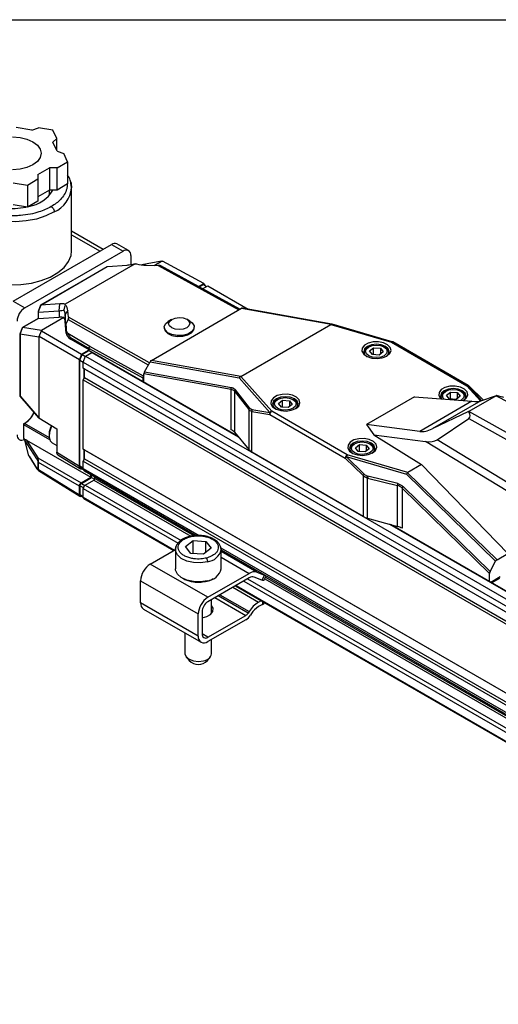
# Model space of a CAD drawing. Header units: millimetres. Extents: x 16 to 683, y 16 to 524.
# Tile 7 of 12: x 379 to 425, y 428 to 524. Entities that reach past the tile are written whole.
import ezdxf

# ---------------------------------------------------------------- set-up
doc = ezdxf.new("R2010")
doc.units = ezdxf.units.MM
doc.header["$LTSCALE"] = 2.5
doc.layers.add('TEXT', color=140, linetype='Continuous', lineweight=25)

msp = doc.modelspace()

# ---------------------------------------------------------------- linework, layer by layer
for p, q in [((380.187, 513.178), (378.662, 513.414)), ((380.187, 513.178), (380.832, 513.392)), ((382.226, 513.177), (380.832, 513.392)), ((382.6, 512.372), (382.226, 513.177)), ((382.6, 512.372), (382.228, 512)), ((382.636, 511.119), (382.228, 512)), ((382.6, 511.198), (382.6, 512.372)), ((382.636, 511.119), (383.281, 510.905)), ((383.654, 510.1), (383.281, 510.905)), ((382.634, 509.511), (383.654, 510.1)), ((383.654, 510.1), (383.654, 507.951)), ((380.773, 508.866), (381.89, 509.511)), ((380.773, 508.866), (380.773, 508.436)), ((382.634, 509.511), (381.89, 509.511)), ((381.89, 509.511), (381.89, 507.362)), ((382.634, 507.362), (382.634, 509.511)), ((378.358, 508.063), (379.752, 507.847)), ((379.752, 507.847), (380.773, 508.436)), ((379.752, 507.847), (379.752, 505.698)), ((380.773, 508.436), (380.773, 506.288)), ((383.654, 507.951), (382.634, 507.362)), ((384.035, 507.568), (383.984, 507.857)), ((381.89, 507.362), (380.773, 506.717)), ((382.634, 507.362), (381.89, 507.362)), ((381.903, 506.851), (381.903, 507.362)), ((384.035, 501.47), (384.035, 507.572)), ((379.752, 505.698), (378.358, 505.914)), ((380.773, 506.288), (379.752, 505.698)), ((387.099, 501.615), (384.035, 503.384)), ((384.035, 503.028), (386.791, 501.437)), ((378.38, 496.582), (387.907, 502.082)), ((387.907, 502.082), (389.024, 501.437)), ((389.55, 501.49), (388.434, 502.134)), ((379.497, 495.937), (389.024, 501.437)), ((390.19, 500.214), (383.413, 496.302)), ((387.513, 499.944), (389.432, 500.096)), ((389.768, 501.008), (389.768, 500.137)), ((392.757, 500.477), (390.83, 500.106)), ((392.041, 500.063), (392.757, 500.477)), ((392.757, 500.477), (392.842, 500.467)), ((396.86, 498.307), (392.842, 500.467)), ((387.472, 499.933), (381.036, 496.218)), ((381.046, 496.218), (387.495, 499.942)), ((391.262, 500.076), (392.412, 500.057)), ((392.412, 500.057), (400.253, 495.753)), ((400.344, 495.805), (392.689, 500.007)), ((396.337, 498.005), (396.86, 498.307)), ((396.407, 497.966), (396.814, 498.201)), ((396.814, 498.201), (397.117, 498.025)), ((397.017, 498.083), (396.86, 498.307)), ((396.718, 497.795), (397.227, 498.089)), ((397.227, 498.089), (401.135, 495.833)), ((378.38, 496.582), (379.497, 495.937)), ((382.912, 496.332), (381.058, 496.218)), ((382.832, 495.665), (382.912, 496.332)), ((380.782, 495.57), (380.782, 494.919)), ((381.034, 496.215), (380.783, 495.577)), ((381.058, 496.218), (380.794, 495.547)), ((380.811, 495.541), (382.832, 495.665)), ((380.811, 495.541), (380.811, 494.914)), ((382.832, 495.665), (382.832, 495.036)), ((383.676, 495.696), (383.421, 495.33)), ((383.489, 494.331), (383.421, 495.33)), ((383.421, 495.33), (383.421, 494.615)), ((383.729, 495.049), (383.676, 495.696)), ((391.767, 490.854), (400.515, 495.904)), ((400.515, 495.904), (409.178, 494.35)), ((409.266, 494.374), (400.613, 495.926)), ((380.782, 494.919), (379.285, 494.054)), ((379.294, 494.055), (380.786, 494.917)), ((380.811, 494.914), (382.832, 495.036)), ((383.277, 495.004), (381.107, 493.751)), ((383.498, 493.504), (383.421, 494.615)), ((383.489, 494.331), (383.688, 494.816)), ((383.688, 494.816), (391.471, 490.415)), ((391.579, 490.61), (383.729, 495.049)), ((393.712, 494.811), (393.41, 494.624)), ((395.509, 494.656), (395.201, 494.833)), ((415.111, 492.659), (409.275, 494.372)), ((379.045, 493.442), (379.045, 487.42)), ((379.282, 494.052), (379.046, 493.449)), ((379.049, 493.43), (379.294, 494.055)), ((379.056, 493.424), (380.861, 493.122)), ((379.056, 487.393), (379.056, 493.424)), ((381.107, 493.751), (379.294, 494.055)), ((380.907, 493.152), (381.126, 493.704)), ((381.107, 493.751), (381.126, 493.704)), ((381.126, 493.704), (385.006, 491.464)), ((383.489, 494.331), (383.498, 494.075)), ((383.498, 494.075), (383.498, 493.504)), ((385.791, 492.193), (383.657, 493.45)), ((393.021, 494.053), (393.022, 493.966)), ((395.916, 494.01), (395.915, 494.096)), ((400.441, 489.306), (409.169, 494.344)), ((409.169, 494.344), (415.037, 492.621)), ((380.907, 493.152), (380.861, 493.122)), ((380.861, 493.122), (380.861, 485.299)), ((384.792, 490.91), (380.907, 493.152)), ((383.94, 493.068), (385.736, 492.009)), ((383.94, 492.922), (383.94, 493.068)), ((385.736, 491.885), (383.94, 492.922)), ((415.037, 492.621), (422.35, 488.4)), ((422.481, 488.413), (415.168, 492.635)), ((385.006, 491.464), (385.736, 491.885)), ((385.053, 491.411), (385.736, 491.805)), ((385.377, 491.248), (386.013, 491.615)), ((385.736, 492.009), (390.946, 489.15)), ((385.736, 492.009), (385.736, 491.885)), ((385.736, 491.805), (385.736, 491.885)), ((385.736, 491.805), (386.049, 491.625)), ((391.001, 489.333), (385.791, 492.193)), ((386.013, 491.615), (400.191, 483.43)), ((400.135, 483.498), (386.065, 491.62)), ((412.366, 491.595), (412.366, 491.561)), ((412.832, 492.154), (412.72, 492.089)), ((412.912, 491.765), (413.306, 492.077)), ((413.182, 491.412), (412.912, 491.765)), ((413.306, 492.077), (413.971, 492.036)), ((413.306, 491.405), (413.306, 492.077)), ((414.241, 491.683), (413.847, 491.371)), ((413.971, 492.036), (414.241, 491.683)), ((413.971, 492.036), (413.971, 491.469)), ((414.433, 492.089), (414.321, 492.154)), ((414.787, 491.561), (414.787, 491.595)), ((385.006, 491.464), (384.792, 490.91)), ((384.792, 480.587), (384.792, 490.91)), ((384.845, 490.877), (385.053, 491.411)), ((384.845, 490.877), (385.162, 490.694)), ((384.845, 480.633), (384.845, 490.877)), ((385.053, 491.411), (385.369, 491.228)), ((385.162, 490.694), (385.377, 491.248)), ((385.162, 490.694), (653.118, 336.006)), ((385.162, 490.114), (385.162, 490.694)), ((385.377, 491.248), (653.333, 336.56)), ((391.093, 489.736), (391.635, 490.711)), ((391.635, 490.711), (400.288, 489.159)), ((400.43, 489.3), (391.767, 490.854)), ((413.847, 491.371), (413.182, 491.412)), ((385.162, 490.114), (653.118, 335.426)), ((385.292, 490.039), (385.162, 490.114)), ((385.218, 490.082), (385.218, 489.05)), ((385.292, 490.039), (653.174, 335.394)), ((385.292, 489.179), (385.292, 490.039)), ((391.093, 489.736), (399.522, 488.224)), ((385.162, 488.953), (385.292, 489.179)), ((385.162, 488.953), (653.118, 334.266)), ((385.162, 482.249), (385.162, 488.953)), ((385.292, 489.179), (653.174, 334.534)), ((390.946, 489.15), (390.946, 488.802)), ((391.038, 489.398), (391.001, 489.333)), ((391.038, 488.749), (391.038, 489.544)), ((399.51, 488.024), (391.038, 489.544)), ((400.288, 489.159), (403.251, 485.796)), ((403.425, 485.918), (400.441, 489.306)), ((399.51, 484.134), (399.51, 488.024)), ((399.82, 487.853), (401.197, 486.102)), ((399.82, 487.853), (399.82, 483.881)), ((399.883, 488.01), (401.26, 486.259)), ((420.275, 487.857), (420.164, 487.792)), ((420.355, 487.469), (420.749, 487.78)), ((420.749, 487.78), (421.414, 487.739)), ((420.749, 487.108), (420.749, 487.78)), ((421.414, 487.739), (421.684, 487.386)), ((421.414, 487.739), (421.414, 487.172)), ((421.876, 487.792), (421.764, 487.857)), ((422.35, 488.4), (423.652, 486.922)), ((423.774, 486.961), (422.524, 488.38)), ((423.925, 487.013), (422.524, 488.38)), ((423.927, 487.014), (422.533, 488.373)), ((380.861, 485.299), (379.056, 487.393)), ((379.07, 487.352), (380.881, 485.25)), ((404.012, 487.062), (403.9, 486.997)), ((404.092, 486.674), (404.486, 486.985)), ((404.486, 486.985), (405.151, 486.944)), ((404.486, 486.313), (404.486, 486.985)), ((405.151, 486.944), (405.421, 486.591)), ((405.151, 486.944), (405.151, 486.377)), ((405.612, 486.997), (405.501, 487.062)), ((417.28, 487.321), (412.605, 484.622)), ((417.28, 487.321), (422.83, 486.888)), ((422.83, 486.888), (417.78, 483.972)), ((423.7, 486.936), (418.982, 484.213)), ((419.809, 487.298), (419.809, 487.264)), ((420.625, 487.116), (420.355, 487.469)), ((421.29, 487.074), (420.625, 487.116)), ((421.684, 487.386), (421.29, 487.074)), ((422.23, 487.264), (422.23, 487.298)), ((425.169, 487.429), (422.533, 485.908)), ((423.7, 486.936), (425.202, 487.449)), ((425.169, 487.429), (431.067, 484.39)), ((401.197, 486.102), (401.197, 482.208)), ((401.26, 486.259), (401.276, 486.241)), ((401.506, 485.907), (403.239, 485.596)), ((401.506, 481.955), (401.506, 485.907)), ((401.518, 486.107), (403.251, 485.796)), ((410.738, 481.697), (403.425, 485.918)), ((403.546, 486.503), (403.546, 486.469)), ((404.362, 486.321), (404.092, 486.674)), ((405.027, 486.279), (404.362, 486.321)), ((405.421, 486.591), (405.027, 486.279)), ((405.967, 486.469), (405.967, 486.503)), ((422.497, 485.887), (418.982, 484.213)), ((428.202, 482.736), (422.533, 485.908)), ((380.861, 485.299), (382.598, 484.208)), ((403.239, 485.596), (410.552, 481.374)), ((419.453, 483.158), (422.537, 485.221)), ((422.537, 485.221), (427.82, 482.265)), ((379.366, 484.635), (379.366, 483.427)), ((379.396, 483.325), (379.396, 484.593)), ((381.931, 483.157), (379.396, 484.593)), ((381.885, 483.357), (379.47, 484.722)), ((382.598, 484.208), (382.598, 481.944)), ((399.82, 483.881), (401.197, 482.208)), ((412.605, 484.622), (413.311, 483.621)), ((417.78, 483.972), (412.605, 484.622)), ((379.495, 483.15), (379.396, 483.325)), ((379.904, 481.612), (379.501, 483.122)), ((380.679, 481.297), (379.501, 483.122)), ((379.671, 483.118), (385.906, 479.518)), ((379.671, 483.118), (380.777, 481.405)), ((381.851, 483.713), (381.851, 483.541)), ((413.311, 483.621), (417.95, 480.749)), ((413.311, 483.621), (418.324, 482.991)), ((426.312, 478.139), (418.324, 482.991)), ((426.471, 478.894), (419.453, 483.158)), ((382.156, 482.866), (382.598, 482.611)), ((385.162, 482.249), (653.118, 327.561)), ((385.292, 482.174), (385.162, 482.249)), ((385.218, 482.217), (385.218, 481.186)), ((385.292, 482.174), (653.174, 327.529)), ((385.292, 481.315), (385.292, 482.174)), ((412.286, 475.732), (401.506, 481.955)), ((410.989, 482.206), (410.989, 482.173)), ((411.455, 482.765), (411.343, 482.701)), ((411.535, 482.377), (411.929, 482.688)), ((411.805, 482.024), (411.535, 482.377)), ((412.47, 481.982), (411.805, 482.024)), ((411.929, 482.688), (412.594, 482.647)), ((411.929, 482.016), (411.929, 482.688)), ((412.864, 482.294), (412.47, 481.982)), ((412.594, 482.647), (412.864, 482.294)), ((412.594, 482.647), (412.594, 482.08)), ((413.056, 482.701), (412.944, 482.765)), ((413.41, 482.173), (413.41, 482.206)), ((379.904, 481.612), (380.679, 480.352)), ((379.911, 481.581), (380.688, 480.318)), ((380.777, 481.405), (384.976, 478.981)), ((382.598, 481.944), (384.792, 480.587)), ((382.701, 481.706), (384.906, 480.343)), ((385.162, 481.089), (385.292, 481.315)), ((385.162, 481.089), (653.118, 326.401)), ((385.162, 480.38), (385.162, 481.089)), ((385.292, 481.315), (653.174, 326.67)), ((410.552, 481.374), (412.286, 479.684)), ((412.383, 479.834), (410.649, 481.525)), ((410.649, 481.525), (416.477, 479.813)), ((416.607, 479.973), (410.738, 481.697)), ((380.812, 480.266), (380.812, 480.963)), ((380.818, 480.168), (384.842, 477.68)), ((384.79, 478.659), (380.835, 480.942)), ((380.835, 480.244), (380.835, 480.942)), ((384.79, 477.799), (380.835, 480.244)), ((384.845, 480.633), (385.162, 480.451)), ((384.938, 480.428), (385.178, 480.29)), ((385.162, 480.38), (396.414, 473.884)), ((385.271, 480.139), (396.118, 473.877)), ((417.95, 480.749), (416.607, 479.973)), ((426.312, 472.126), (417.95, 480.749)), ((384.976, 478.981), (385.906, 479.518)), ((384.989, 478.926), (385.975, 479.495)), ((385.348, 478.768), (386.185, 479.252)), ((385.906, 479.518), (385.906, 479.772)), ((385.975, 479.495), (385.975, 479.732)), ((385.975, 479.495), (386.257, 479.333)), ((386.185, 479.252), (395.602, 473.815)), ((386.278, 479.413), (386.278, 479.557)), ((386.278, 479.413), (395.888, 473.865)), ((412.286, 479.684), (412.286, 475.732)), ((412.749, 479.627), (412.717, 479.635)), ((412.725, 479.447), (415.623, 478.73)), ((412.725, 475.553), (412.725, 479.447)), ((415.647, 478.91), (412.749, 479.627)), ((416.477, 479.813), (425.13, 471.376)), ((416.598, 479.967), (425.261, 471.519)), ((384.79, 477.799), (384.79, 478.659)), ((384.858, 477.841), (384.858, 478.701)), ((384.858, 478.701), (385.171, 478.52)), ((384.989, 478.926), (385.309, 478.741)), ((385.162, 477.586), (385.162, 478.446)), ((385.162, 478.446), (394.369, 473.131)), ((385.348, 478.768), (394.639, 473.405)), ((415.623, 474.758), (415.623, 478.73)), ((424.533, 470.209), (416.061, 478.47)), ((416.061, 478.47), (416.061, 474.579)), ((424.587, 470.401), (416.159, 478.62)), ((384.858, 477.841), (385.162, 477.666)), ((384.897, 477.757), (385.162, 477.603)), ((384.992, 477.701), (384.976, 477.692)), ((385.162, 477.586), (394.019, 472.473)), ((385.216, 477.466), (393.942, 472.429)), ((412.725, 475.553), (415.623, 474.758)), ((414.841, 474.973), (653.969, 336.927)), ((654.021, 336.932), (414.958, 474.94)), ((395.072, 472.799), (395.806, 473.38)), ((395.806, 473.38), (397.045, 473.303)), ((395.806, 472.127), (395.806, 473.38)), ((391.658, 471.111), (394.105, 472.523)), ((394.1, 472.507), (394.1, 470.659)), ((395.575, 472.141), (395.072, 472.799)), ((397.549, 472.645), (396.814, 472.064)), ((397.045, 473.303), (397.549, 472.645)), ((397.045, 472.247), (397.045, 473.303)), ((398.501, 472.68), (635.732, 335.729)), ((398.521, 470.659), (398.521, 472.507)), ((398.521, 472.49), (635.412, 335.736)), ((396.814, 472.064), (395.575, 472.141)), ((401.977, 470.32), (398.521, 472.316)), ((398.521, 471.789), (401.259, 470.208)), ((425.261, 471.519), (426.312, 472.126)), ((397.241, 467.888), (391.658, 471.111)), ((424.587, 470.401), (425.13, 471.376)), ((397.241, 467.888), (401.259, 470.208)), ((401.259, 469.778), (397.241, 467.458)), ((401.09, 469.68), (633.942, 335.258)), ((402.477, 469.564), (401.738, 469.853)), ((401.977, 470.32), (402.716, 470.031)), ((402.716, 470.031), (402.477, 469.564)), ((402.669, 469.514), (402.899, 469.962)), ((402.757, 469.685), (634.898, 335.673)), ((402.842, 469.851), (635.193, 335.717)), ((424.533, 469.413), (424.533, 470.209)), ((425.575, 469.861), (424.666, 469.336)), ((424.743, 469.292), (425.521, 469.74)), ((390.728, 469.499), (396.31, 466.276)), ((390.728, 467.35), (390.728, 469.499)), ((399.669, 468.86), (402.163, 467.421)), ((399.896, 468.991), (633.242, 334.284)), ((399.973, 469.036), (633.319, 334.328)), ((400.718, 469.466), (633.654, 334.994)), ((397.6, 466.326), (397.6, 467.665)), ((397.928, 467.855), (400.906, 466.136)), ((401.138, 466.364), (398.242, 468.036)), ((398.413, 468.135), (401.233, 466.507)), ((396.31, 464.128), (390.728, 467.35)), ((391, 466.748), (396.583, 463.525)), ((402.163, 467.421), (402.39, 467.552)), ((402.525, 467.2), (402.163, 466.991)), ((402.525, 467.474), (402.525, 467.2)), ((396.31, 464.128), (396.31, 466.276)), ((396.682, 466.491), (396.682, 464.342)), ((397.241, 464.02), (400.906, 466.136)), ((397.709, 466.491), (397.6, 466.655)), ((401.233, 466.507), (401.138, 466.364)), ((401.466, 466.306), (401.371, 466.163)), ((400.906, 465.706), (397.241, 463.59)), ((395.021, 464.427), (395.021, 462.425)), ((397.241, 464.02), (396.682, 464.342)), ((397.6, 462.425), (397.6, 463.798)), ((395.133, 462.121), (395.421, 461.749)), ((397.199, 461.749), (397.487, 462.121))]:
    msp.add_line(p, q)
at = {"flags": 128}
for points in [[(378.324, 512.519), (379.039, 512.465)], [(379.039, 512.465), (379.706, 512.306), (380.278, 512.052), (380.717, 511.722), (380.993, 511.337), (381.087, 510.924), (380.993, 510.511), (380.717, 510.127), (380.278, 509.796), (379.706, 509.543), (379.039, 509.383), (378.324, 509.329)], [(383.93, 508.201), (383.98, 508.028), (384.035, 507.572)], [(382.362, 505.241), (381.551, 504.852), (380.631, 504.556), (379.632, 504.363), (378.588, 504.279), (377.535, 504.307), (376.509, 504.446), (375.545, 504.692), (374.676, 505.036), (373.931, 505.466), (373.335, 505.968), (372.91, 506.524), (372.668, 507.117), (372.614, 507.572)], [(374.286, 499.138), (375.097, 498.75), (376.018, 498.454), (377.017, 498.261), (378.061, 498.176), (379.113, 498.205), (380.139, 498.344), (381.103, 498.59), (381.972, 498.933), (382.718, 499.364), (383.313, 499.865), (383.739, 500.422), (383.98, 501.014), (384.035, 501.47)], [(395.509, 494.656), (395.732, 494.487), (395.901, 494.203), (395.877, 493.901), (395.662, 493.623), (395.286, 493.406), (394.799, 493.279), (394.268, 493.26), (393.763, 493.35), (393.354, 493.539), (393.095, 493.8), (393.022, 494.098), (393.144, 494.393), (393.41, 494.624)], [(393.737, 494.826), (394.07, 494.955), (394.463, 495.004), (394.855, 494.963), (395.188, 494.84), (395.411, 494.654), (395.489, 494.432), (395.411, 494.208), (395.188, 494.017), (394.855, 493.888), (394.462, 493.839), (394.07, 493.88), (393.737, 494.003), (393.514, 494.189), (393.436, 494.411), (393.514, 494.635), (393.737, 494.826)], [(393.022, 493.966), (393.097, 493.713), (393.356, 493.452), (393.765, 493.264), (394.269, 493.173), (394.8, 493.192), (395.287, 493.319), (395.663, 493.536), (395.878, 493.814), (395.916, 494.01)], [(414.577, 491.276), (414.871, 491.523), (414.99, 491.815), (414.918, 492.113), (414.665, 492.375), (414.265, 492.566), (413.772, 492.662), (413.253, 492.648), (412.777, 492.527), (412.409, 492.315), (412.199, 492.04), (412.175, 491.74), (412.341, 491.456), (412.673, 491.225), (413.127, 491.079), (413.642, 491.037), (414.148, 491.106), (414.577, 491.276)], [(415.037, 492.621), (415.049, 492.634), (415.061, 492.645), (415.073, 492.653), (415.085, 492.658), (415.096, 492.66), (415.107, 492.66), (415.111, 492.659)], [(414.51, 491.239), (414.719, 491.435), (414.813, 491.708), (414.719, 491.981), (414.451, 492.213), (414.05, 492.367), (413.577, 492.422), (413.103, 492.367), (412.702, 492.213), (412.434, 491.981), (412.34, 491.708), (412.434, 491.435), (412.643, 491.239)], [(413.151, 492.28), (413.552, 492.332), (413.956, 492.291), (414.303, 492.164), (414.539, 491.97), (414.629, 491.738), (414.558, 491.505), (414.338, 491.305), (414.002, 491.168), (413.601, 491.117), (413.197, 491.157), (412.85, 491.284), (412.614, 491.478), (412.524, 491.71), (412.595, 491.943), (412.815, 492.144), (413.151, 492.28)], [(421.976, 486.954), (422.02, 486.979), (422.314, 487.226), (422.433, 487.518), (422.361, 487.816), (422.108, 488.078), (421.708, 488.27), (421.215, 488.365), (420.696, 488.351), (420.22, 488.23), (419.853, 488.018), (419.643, 487.743), (419.619, 487.443), (419.784, 487.159), (419.821, 487.123)], [(421.971, 486.955), (422.162, 487.138), (422.257, 487.411), (422.162, 487.684), (421.894, 487.916), (421.493, 488.071), (421.02, 488.125), (420.546, 488.071), (420.145, 487.916), (419.877, 487.684), (419.783, 487.411), (419.877, 487.138), (419.892, 487.117)], [(420.135, 487.098), (420.057, 487.181), (419.967, 487.413), (420.038, 487.646), (420.258, 487.847), (420.594, 487.983)], [(420.594, 487.983), (420.995, 488.035), (421.4, 487.994), (421.746, 487.867), (421.983, 487.673), (422.072, 487.442), (422.002, 487.208), (421.781, 487.008), (421.721, 486.974)], [(422.533, 488.373), (422.532, 488.375), (422.524, 488.38)], [(405.757, 486.184), (406.05, 486.431), (406.169, 486.723), (406.098, 487.021), (405.845, 487.283), (405.445, 487.475), (404.952, 487.57), (404.432, 487.556), (403.957, 487.435), (403.589, 487.223), (403.379, 486.948), (403.355, 486.648), (403.52, 486.364), (403.853, 486.133), (404.307, 485.987), (404.822, 485.945), (405.328, 486.014), (405.757, 486.184)], [(405.69, 486.147), (405.899, 486.343), (405.993, 486.616), (405.899, 486.889), (405.631, 487.121), (405.23, 487.276), (404.756, 487.33), (404.283, 487.276), (403.882, 487.121), (403.614, 486.889), (403.519, 486.616), (403.614, 486.343), (403.823, 486.147)], [(404.331, 487.188), (404.731, 487.24), (405.136, 487.199), (405.483, 487.072), (405.719, 486.878), (405.809, 486.647), (405.738, 486.413), (405.518, 486.213), (405.182, 486.076), (404.781, 486.025), (404.377, 486.066), (404.03, 486.193), (403.794, 486.387), (403.704, 486.618), (403.775, 486.852), (403.995, 487.052), (404.331, 487.188)], [(382.12, 484.504), (382.061, 484.388), (381.89, 483.893), (381.855, 483.432), (381.96, 483.068), (382.156, 482.866)], [(413.2, 481.887), (413.494, 482.134), (413.613, 482.427), (413.541, 482.724), (413.288, 482.986), (412.888, 483.178), (412.395, 483.273), (411.876, 483.259), (411.4, 483.138), (411.032, 482.926), (410.822, 482.651), (410.798, 482.351), (410.964, 482.067), (411.296, 481.836), (411.75, 481.69), (412.265, 481.649), (412.771, 481.717), (413.2, 481.887)], [(413.133, 481.851), (413.342, 482.046), (413.436, 482.319), (413.342, 482.592), (413.074, 482.824), (412.673, 482.979), (412.2, 483.033), (411.726, 482.979), (411.325, 482.824), (411.057, 482.592), (410.963, 482.319), (411.057, 482.046), (411.266, 481.851)], [(411.774, 482.891), (412.175, 482.943), (412.579, 482.902), (412.926, 482.775), (413.162, 482.581), (413.252, 482.35), (413.181, 482.116), (412.961, 481.916), (412.625, 481.78), (412.224, 481.728), (411.82, 481.769), (411.473, 481.896), (411.237, 482.09), (411.147, 482.321), (411.218, 482.555), (411.438, 482.755), (411.774, 482.891)], [(394.1, 472.507), (394.149, 472.776), (394.244, 472.961)], [(397.204, 471.34), (396.536, 471.238), (395.845, 471.26), (395.2, 471.404), (394.664, 471.656), (394.288, 471.991), (394.111, 472.377), (394.1, 472.507)], [(398.47, 472.778), (398.509, 472.637), (398.521, 472.507)], [(397.204, 469.492), (396.536, 469.39), (395.845, 469.412), (395.2, 469.556), (394.664, 469.808), (394.288, 470.143), (394.111, 470.529), (394.1, 470.659)], [(402.669, 469.514), (402.668, 469.512), (402.638, 469.511), (402.574, 469.528), (402.477, 469.564)], [(402.868, 469.98), (402.813, 469.996), (402.716, 470.031)], [(396.682, 465.898), (397.128, 466.016), (397.504, 466.233), (397.719, 466.514), (397.744, 466.821), (397.6, 467.085)], [(402.525, 467.2), (402.656, 467.292), (402.724, 467.359)], [(395.021, 462.425), (395.021, 462.407), (395.131, 462.124), (395.42, 461.886), (395.845, 461.731), (396.341, 461.681), (396.832, 461.744)]]:
    msp.add_lwpolyline(points, dxfattribs=at)
for centre, radius, start, end in [((379.332, 509.124), 3.395, 279.50544, 328.73646), ((381.205, 507.837), 2.842, 294.02892, 354.65094), ((378.333, 511.825), 6.244, 242.78192, 281.9921), ((388.216, 501.652), 0.529, 65.69288, 125.61758), ((389.314, 501.081), 0.46, 350.78596, 129.20329), ((380.368, 494.575), 1.618, 122.60548, 177.39452), ((382.634, 495.268), 0.789, 4.54587, 33.01184), ((415.114, 492.514), 0.132, 65.69288, 125.61758), ((415.037, 492.407), 0.263, 60.00269, 73.63968), ((386.043, 491.572), 0.0529, 65.69288, 125.61758), ((412.967, 491.543), 0.599, 114.27381, 178.76333), ((414.229, 491.571), 0.556, 358.43004, 68.53283), ((420.41, 487.246), 0.599, 114.27381, 178.76333), ((421.672, 487.275), 0.556, 358.43004, 68.53283), ((422.427, 488.292), 0.132, 65.69288, 125.61758), ((422.416, 488.211), 0.2, 57.42712, 109.48963), ((422.35, 488.185), 0.263, 45.72269, 60.00269), ((379.086, 487.421), 0.041, 181.1721, 224.53753), ((379.116, 487.39), 0.06, 177.607, 219.66049), ((404.146, 486.451), 0.599, 114.27381, 178.76333), ((405.409, 486.48), 0.556, 358.43004, 68.53283), ((401.461, 486.087), 0.265, 139.42222, 176.86486), ((401.488, 486.07), 0.273, 141.15779, 177.9578), ((401.842, 485.988), 0.345, 159.8063, 193.53128), ((403.575, 485.677), 0.345, 159.8063, 193.53128), ((403.643, 485.578), 0.404, 122.60548, 177.39452), ((403.528, 485.586), 0.348, 107.20847, 142.91876), ((379.418, 484.631), 0.052, 113.75853, 174.92133), ((379.418, 484.64), 0.0521, 185.36196, 244.61206), ((383.621, 483.662), 1.771, 150.60713, 178.36414), ((398.961, 483.147), 1.129, 40.51216, 60.91653), ((379.201, 483.57), 0.455, 170.35217, 305.65406), ((402.055, 482.942), 1.129, 220.51216, 240.91653), ((411.59, 482.155), 0.599, 114.27381, 178.76333), ((412.852, 482.183), 0.556, 358.43004, 68.53283), ((410.956, 481.356), 0.404, 122.60548, 177.39452), ((411.01, 481.185), 0.496, 136.66806, 157.49354), ((411.129, 481.386), 0.499, 141.52258, 163.88334), ((380.869, 480.304), 0.0685, 213.93409, 240.5991), ((385.42, 480.351), 0.259, 173.70115, 234.98667), ((386.076, 479.422), 0.202, 302.60548, 357.39452), ((412.744, 479.494), 0.496, 136.66806, 157.49354), ((413.295, 479.444), 0.608, 161.71451, 178.8274), ((413.345, 479.455), 0.62, 163.9077, 180.77215), ((385.566, 478.427), 0.404, 122.60548, 177.39452), ((385.291, 477.572), 0.13, 173.70115, 234.98667), ((413.205, 477.36), 1.869, 240.55474, 255.1159), ((415.142, 472.952), 1.869, 60.55474, 75.1159), ((397.097, 472.788), 1.451, 274.23921, 348.86967), ((392.748, 469.407), 2.022, 122.60548, 177.39452), ((397.097, 470.94), 1.451, 274.23921, 348.86967), ((401.736, 469.511), 0.844, 73.44019, 124.40371), ((401.577, 469.314), 0.563, 73.44019, 124.40371), ((398.33, 466.184), 2.022, 122.60548, 177.39452), ((391.373, 467.279), 0.649, 173.70115, 234.98667), ((397.894, 466.436), 1.213, 122.60548, 177.39452), ((403.695, 464.932), 2.922, 121.60274, 147.3774), ((403.312, 465.124), 2.192, 121.60274, 147.3774), ((400.523, 466.758), 0.731, 301.60274, 327.3774), ((400.14, 466.951), 1.461, 301.60274, 327.3774), ((396.877, 464.036), 0.575, 170.78596, 309.20329), ((397.023, 464.287), 0.345, 170.78596, 309.20329), ((396.759, 462.6), 0.859, 274.86882, 348.24006), ((396.31, 462.659), 1.272, 225.55121, 314.31046)]:
    msp.add_arc(centre, radius, start, end)
for centre, major_axis, ratio, start_param, end_param in [((391.371, 501.405), (2.344, 0.035), 0.567125, 4.245734, 4.657452), ((387.495, 499.824), (0.025, 0.117), 0.698955, 0.289306, 0.563576), ((380.887, 495.554), (0.105, -0.02), 0.408097, 3.064391, 3.71359), ((380.887, 495.731), (0.087, 0.187), 0.316427, 3.037847, 3.310995), ((381.119, 496.144), (0.0842, -0.0725), 0.221402, 2.79008, 3.218835), ((381.334, 495.611), (2.344, 0.035), 0.567125, 0.038184, 0.449903), ((400.515, 495.677), (0.124, 0.241), 0.575567, 0.174789, 0.729411), ((380.887, 494.858), (0.105, -0.061), 0.00007, 2.866786, 3.141552), ((380.887, 494.957), (0.105, 0.036), 0.228535, 3.338144, 3.831241), ((381.318, 494.175), (2.099, 0.721), 0.228535, 0.296276, 0.689649), ((381.318, 494.547), (2.105, 0.031), 0.567125, 0.03071, 0.366146), ((409.21, 494.117), (0.06, 0.256), 0.580297, 6.083788, 6.869186), ((379.15, 493.426), (0.105, -0.02), 0.408693, 3.064499, 3.495532), ((379.367, 493.981), (0.0843, -0.0725), 0.220721, 2.788835, 3.218727), ((385.076, 493.555), (1.579, 0.023), 0.567125, 3.172302, 3.901112), ((408.453, 494.339), (0.742, 0.035), 0.144847, 6.009492, 6.062665), ((391.767, 490.626), (0.124, 0.241), 0.575567, 0.729411, 1.51481), ((391.225, 489.651), (0.124, 0.241), 0.575567, 1.51481, 2.300208), ((400.462, 489.067), (0.133, 0.235), 0.730914, 0.804236, 1.589634), ((400.077, 489.504), (0.408, -0.149), 0.422693, 5.890142, 5.943316), ((417.587, 489.472), (6.325, -2.367), 0.169783, 5.750059, 6.079049), ((423.916, 487.559), (2.041, -0.359), 0.070379, 0.222361, 0.901667), ((421.329, 486.066), (1.299, -0.749), 0.421027, 6.078639, 7.03001), ((420.185, 490.972), (2.768, 6.906), 0.437934, 3.255825, 3.584815), ((379.472, 483.366), (-0.074, 0.129), 0.577335, 0.785358, 1.553302), ((416.585, 485.371), (3.072, -2.009), 0.429043, 5.562303, 6.10277), ((416.566, 479.771), (0.136, 0.233), 0.364047, 0.813945, 1.599343), ((417.323, 479.548), (0.736, -0.405), 0.232278, 3.001973, 3.055114), ((384.976, 477.907), (0.132, 0.228), 0.577206, 2.356266, 3.926757), ((425.261, 471.292), (0.124, 0.241), 0.575569, 0.729447, 1.514845), ((424.719, 470.316), (0.124, 0.241), 0.575569, 1.514845, 2.300244)]:
    msp.add_ellipse(centre, major_axis=major_axis, ratio=ratio, start_param=start_param, end_param=end_param)
for points, knots in [([(382.064, 505.757), (381.682, 505.569), (381.071, 505.268), (380.022, 505.008), (379.223, 504.895), (378.52, 504.859), (377.749, 504.866), (376.747, 504.972), (375.581, 505.269), (374.545, 505.734), (373.739, 506.333), (373.225, 507.005), (373.04, 507.584), (373.029, 508.029), (373.087, 508.433), (373.229, 508.72), (373.321, 508.904)], [0, 0, 0, 0, 0.105517, 0.168788, 0.239527, 0.278645, 0.317743, 0.402462, 0.492244, 0.584789, 0.677333, 0.767115, 0.851834, 0.890952, 0.93005, 1, 1, 1, 1]), ([(383.984, 507.857), (383.969, 508.018), (383.937, 508.347), (383.75, 508.645), (383.654, 508.797)], [0, 0, 0, 0, 0.487742, 1, 1, 1, 1]), ([(383.606, 507.968), (383.609, 507.913), (383.617, 507.751), (383.553, 507.397), (383.365, 506.935), (383.003, 506.467), (382.574, 506.076), (382.234, 505.863), (382.064, 505.757)], [0, 0, 0, 0, 0.067317, 0.19807, 0.434637, 0.646228, 0.823135, 1, 1, 1, 1]), ([(382.064, 505.757), (382.1, 505.736), (382.137, 505.707), (382.211, 505.631), (382.246, 505.585), (382.304, 505.484), (382.327, 505.43), (382.356, 505.329), (382.362, 505.282), (382.362, 505.241)], [0, 0, 0, 0, 0.25, 0.25, 0.5, 0.5, 0.75, 0.75, 1, 1, 1, 1]), ([(389.432, 500.096), (389.558, 500.106), (389.697, 500.123), (389.845, 500.148), (389.955, 500.166), (390.071, 500.188), (390.19, 500.214)], [4.3277325, 4.3277325, 4.3277325, 4.3277325, 4.5387118, 4.5387118, 4.5387118, 4.6949357, 4.6949357, 4.6949357, 4.6949357]), ([(390.19, 500.214), (390.214, 500.212), (390.262, 500.207), (390.31, 500.204), (390.335, 500.202)], [0, 0, 0, 0, 0.500831, 1, 1, 1, 1]), ([(387.495, 499.942), (387.498, 499.942), (387.505, 499.943), (387.51, 499.944), (387.513, 499.944)], [0, 0, 0, 0, 0.488646, 1, 1, 1, 1]), ([(392.689, 500.007), (392.682, 500.011), (392.668, 500.018), (392.642, 500.028), (392.612, 500.036), (392.566, 500.045), (392.499, 500.054), (392.443, 500.056), (392.412, 500.057)], [0, 0, 0, 0, 0.102889, 0.210763, 0.325124, 0.447239, 0.701443, 1, 1, 1, 1]), ([(383.413, 496.302), (383.376, 496.312), (383.335, 496.32), (383.186, 496.338), (383.058, 496.341), (382.912, 496.332)], [1.5882496, 1.5882496, 1.5882496, 1.5882496, 1.7008719, 1.7008719, 1.9554498, 1.9554498, 1.9554498, 1.9554498]), ([(381.058, 496.218), (381.056, 496.218), (381.051, 496.218), (381.047, 496.218), (381.046, 496.218)], [0, 0, 0, 0, 0.511354, 1, 1, 1, 1]), ([(383.296, 495.698), (383.306, 495.735), (383.326, 495.815), (383.358, 495.939), (383.395, 496.076), (383.422, 496.171), (383.436, 496.22)], [0, 0, 0, 0, 0.215488, 0.453992, 0.715521, 1, 1, 1, 1]), ([(383.729, 495.049), (383.729, 495.04), (383.73, 495.022), (383.73, 494.993), (383.727, 494.965), (383.722, 494.932), (383.715, 494.896), (383.703, 494.856), (383.693, 494.829), (383.688, 494.816)], [0, 0, 0, 0, 0.155102, 0.29871, 0.431233, 0.553192, 0.714081, 0.861924, 1, 1, 1, 1]), ([(379.056, 493.424), (379.055, 493.424), (379.052, 493.425), (379.05, 493.428), (379.049, 493.43)], [0, 0, 0, 0, 0.516358, 1, 1, 1, 1]), ([(383.657, 493.45), (383.646, 493.471), (383.623, 493.512), (383.593, 493.58), (383.567, 493.652), (383.545, 493.728), (383.527, 493.809), (383.513, 493.894), (383.502, 493.983), (383.499, 494.044), (383.498, 494.075)], [0, 0, 0, 0, 0.113696, 0.23026, 0.34989, 0.472771, 0.599072, 0.728949, 0.862548, 1, 1, 1, 1]), ([(383.657, 493.45), (383.668, 493.432), (383.691, 493.391), (383.735, 493.325), (383.789, 493.247), (383.857, 493.159), (383.911, 493.099), (383.94, 493.068)], [0, 0, 0, 0, 0.141861, 0.31278, 0.512771, 0.741843, 1, 1, 1, 1]), ([(399.51, 488.024), (399.502, 488.055), (399.499, 488.089), (399.501, 488.124), (399.502, 488.142), (399.505, 488.159), (399.508, 488.176), (399.512, 488.193), (399.516, 488.209), (399.522, 488.224)], [-0.000003, -0.000003, -0.000003, -0.000003, 0.503188, 0.503188, 0.503188, 0.754784, 0.754784, 0.754784, 1, 1, 1, 1]), ([(399.82, 487.853), (399.781, 487.902), (399.736, 487.941), (399.684, 487.97), (399.632, 487.999), (399.574, 488.017), (399.51, 488.024)], [3.1147923, 3.1147923, 3.1147923, 3.1147923, 3.2856705, 3.2856705, 3.2856705, 3.4565487, 3.4565487, 3.4565487, 3.4565487]), ([(399.522, 488.224), (399.54, 488.22), (399.577, 488.213), (399.629, 488.196), (399.678, 488.176), (399.725, 488.151), (399.769, 488.122), (399.81, 488.089), (399.848, 488.052), (399.871, 488.024), (399.883, 488.01)], [0, 0, 0, 0, 0.1298201, 0.2573273, 0.382969, 0.5072125, 0.6305413, 0.7534495, 0.8764363, 1, 1, 1, 1]), ([(379.045, 487.422), (379.046, 487.414), (379.047, 487.402), (379.053, 487.384), (379.061, 487.37), (379.068, 487.358), (379.073, 487.352), (379.075, 487.35)], [0, 0, 0, 0, 0.315521, 0.507141, 0.702636, 0.898039, 1, 1, 1, 1]), ([(425.202, 487.449), (425.197, 487.446), (425.186, 487.439), (425.175, 487.433), (425.169, 487.429)], [0, 0, 0, 0, 0.500406, 1, 1, 1, 1]), ([(379.397, 484.678), (379.56, 484.792), (379.81, 484.968), (380.107, 485.327), (380.284, 485.586), (380.365, 485.756), (380.394, 485.816)], [0, 0, 0, 0, 0.421994, 0.649694, 0.877945, 1, 1, 1, 1]), ([(379.47, 484.722), (379.626, 484.836), (379.939, 485.062), (380.271, 485.483), (380.378, 485.746), (380.402, 485.806)], [0, 0, 0, 0, 0.435938, 0.871877, 1, 1, 1, 1]), ([(401.276, 486.241), (401.286, 486.229), (401.308, 486.206), (401.344, 486.177), (401.383, 486.153), (401.425, 486.132), (401.47, 486.117), (401.502, 486.11), (401.518, 486.107)], [0, 0, 0, 0, 0.164282, 0.328205, 0.492768, 0.658956, 0.827729, 1, 1, 1, 1]), ([(422.533, 485.908), (422.527, 485.904), (422.516, 485.898), (422.503, 485.891), (422.497, 485.887)], [0, 0, 0, 0, 0.499594, 1, 1, 1, 1]), ([(379.396, 484.593), (379.396, 484.594), (379.396, 484.597), (379.396, 484.602), (379.397, 484.613), (379.402, 484.635), (379.414, 484.665), (379.438, 484.7), (379.458, 484.714), (379.47, 484.722)], [0, 0, 0, 0, 0.01875, 0.057782, 0.117295, 0.24125, 0.500803, 0.711923, 1, 1, 1, 1]), ([(379.397, 484.678), (379.397, 484.679), (379.397, 484.68), (379.397, 484.681), (379.397, 484.682), (379.397, 484.683), (379.397, 484.685), (379.398, 484.687), (379.398, 484.689), (379.398, 484.692), (379.399, 484.697), (379.4, 484.701), (379.402, 484.706), (379.405, 484.714), (379.411, 484.721), (379.418, 484.726), (379.425, 484.73), (379.433, 484.732), (379.442, 484.731), (379.452, 484.73), (379.461, 484.727), (379.47, 484.722)], [0, 0, 0, 0, 0.021492, 0.021492, 0.021492, 0.053057, 0.053057, 0.053057, 0.116187, 0.116187, 0.116187, 0.242447, 0.242447, 0.242447, 0.494966, 0.494966, 0.494966, 0.747486, 0.747486, 0.747486, 1.000005, 1.000005, 1.000005, 1.000005]), ([(379.671, 483.118), (379.658, 483.125), (379.634, 483.137), (379.603, 483.151), (379.577, 483.159), (379.555, 483.165), (379.535, 483.167), (379.517, 483.165), (379.503, 483.16), (379.498, 483.153), (379.495, 483.15)], [0, 0, 0, 0, 0.196739, 0.362482, 0.49728, 0.601231, 0.730165, 0.838361, 0.927373, 1, 1, 1, 1]), ([(380.679, 481.297), (380.679, 481.32), (380.689, 481.345), (380.726, 481.384), (380.751, 481.399), (380.777, 481.405)], [0, 0, 0, 0, 0.5, 0.5, 1, 1, 1, 1]), ([(380.812, 480.963), (380.812, 480.967), (380.812, 480.975), (380.81, 480.99), (380.807, 481.007), (380.801, 481.033), (380.79, 481.07), (380.773, 481.117), (380.752, 481.165), (380.729, 481.212), (380.704, 481.258), (380.688, 481.284), (380.679, 481.297)], [0, 0, 0, 0, 0.032615, 0.06648, 0.103166, 0.143917, 0.246658, 0.374133, 0.514385, 0.676049, 0.834165, 1, 1, 1, 1]), ([(380.835, 480.942), (380.835, 480.97), (380.833, 481.005), (380.83, 481.043), (380.827, 481.082), (380.823, 481.124), (380.818, 481.167), (380.812, 481.209), (380.806, 481.253), (380.799, 481.293), (380.792, 481.334), (380.784, 481.372), (380.777, 481.405)], [3.133824, 3.133824, 3.133824, 3.133824, 3.526447, 3.526447, 3.526447, 3.91907, 3.91907, 3.91907, 4.311692, 4.311692, 4.311692, 4.704315, 4.704315, 4.704315, 4.704315]), ([(382.702, 481.706), (382.687, 481.717), (382.655, 481.741), (382.611, 481.814), (382.603, 481.893), (382.598, 481.944)], [0, 0, 0, 0, 0.2434727, 0.5102601, 1, 1, 1, 1]), ([(380.679, 480.352), (380.685, 480.343), (380.696, 480.325), (380.713, 480.301), (380.732, 480.276), (380.754, 480.252), (380.774, 480.236), (380.79, 480.229), (380.802, 480.231), (380.81, 480.242), (380.811, 480.258), (380.812, 480.266)], [0, 0, 0, 0, 0.1120305, 0.2226163, 0.3321096, 0.4967237, 0.6446544, 0.7570475, 0.8521001, 0.9312492, 1, 1, 1, 1]), ([(380.679, 480.352), (380.679, 480.347), (380.68, 480.343), (380.681, 480.338), (380.682, 480.333), (380.683, 480.328), (380.686, 480.323), (380.69, 480.314), (380.698, 480.305), (380.707, 480.299), (380.717, 480.292), (380.728, 480.288), (380.74, 480.286), (380.753, 480.285), (380.765, 480.285), (380.777, 480.288)], [0, 0, 0, 0, 0.119187, 0.119187, 0.119187, 0.245019, 0.245019, 0.245019, 0.496683, 0.496683, 0.496683, 0.748347, 0.748347, 0.748347, 1.000011, 1.000011, 1.000011, 1.000011]), ([(380.777, 480.288), (380.784, 480.258), (380.798, 480.202), (380.812, 480.168), (380.818, 480.168), (380.818, 480.168)], [0, 0, 0, 0, 0.515692, 0.981988, 1, 1, 1, 1]), ([(380.812, 480.963), (380.813, 480.962), (380.813, 480.961), (380.814, 480.96), (380.815, 480.959), (380.815, 480.958), (380.816, 480.957), (380.818, 480.955), (380.82, 480.953), (380.821, 480.952), (380.823, 480.95), (380.826, 480.948), (380.828, 480.946), (380.83, 480.945), (380.833, 480.943), (380.835, 480.942)], [0, 0, 0, 0, 0.119244, 0.119244, 0.119244, 0.245066, 0.245066, 0.245066, 0.496711, 0.496711, 0.496711, 0.748356, 0.748356, 0.748356, 1.000001, 1.000001, 1.000001, 1.000001]), ([(380.818, 480.168), (380.82, 480.168), (380.825, 480.166), (380.83, 480.18), (380.834, 480.205), (380.835, 480.232), (380.835, 480.244)], [0, 0, 0, 0, 0.279114, 0.546072, 0.782713, 1, 1, 1, 1]), ([(385.084, 480.344), (385.062, 480.336), (384.993, 480.307), (384.895, 480.337), (384.808, 480.428), (384.797, 480.534), (384.792, 480.587)], [0, 0, 0, 0, 0.12749, 0.418319, 0.709149, 1, 1, 1, 1]), ([(384.941, 480.433), (384.924, 480.444), (384.882, 480.469), (384.851, 480.544), (384.847, 480.608), (384.845, 480.633)], [0, 0, 0, 0, 0.29929, 0.719404, 1, 1, 1, 1]), ([(412.687, 479.457), (412.666, 479.463), (412.624, 479.477), (412.563, 479.501), (412.504, 479.53), (412.447, 479.562), (412.391, 479.599), (412.337, 479.639), (412.303, 479.669), (412.286, 479.684)], [0, 0, 0, 0, 0.139953, 0.280483, 0.42183, 0.564229, 0.707909, 0.853093, 1, 1, 1, 1]), ([(384.79, 478.659), (384.79, 478.669), (384.791, 478.69), (384.797, 478.723), (384.806, 478.758), (384.819, 478.792), (384.835, 478.826), (384.853, 478.858), (384.875, 478.889), (384.898, 478.917), (384.923, 478.942), (384.949, 478.964), (384.967, 478.975), (384.976, 478.981)], [0, 0, 0, 0, 0.090916, 0.181828, 0.272736, 0.363643, 0.454548, 0.545452, 0.636357, 0.727264, 0.818172, 0.909084, 1, 1, 1, 1]), ([(384.858, 478.701), (384.858, 478.74), (384.872, 478.787), (384.921, 478.871), (384.955, 478.906), (384.989, 478.926)], [0, 0, 0, 0, 0.5, 0.5, 1, 1, 1, 1]), ([(416.061, 478.47), (415.998, 478.536), (415.929, 478.591), (415.855, 478.635), (415.782, 478.678), (415.704, 478.71), (415.623, 478.73)], [3.1147023, 3.1147023, 3.1147023, 3.1147023, 3.2855805, 3.2855805, 3.2855805, 3.4564587, 3.4564587, 3.4564587, 3.4564587]), ([(415.647, 478.91), (415.742, 478.887), (415.832, 478.85), (415.918, 478.802), (416.004, 478.753), (416.084, 478.692), (416.159, 478.62)], [3.1147023, 3.1147023, 3.1147023, 3.1147023, 3.2855805, 3.2855805, 3.2855805, 3.4564587, 3.4564587, 3.4564587, 3.4564587]), ([(384.898, 477.759), (384.891, 477.763), (384.873, 477.773), (384.861, 477.804), (384.859, 477.83), (384.858, 477.841)], [0, 0, 0, 0, 0.299292, 0.719396, 1, 1, 1, 1]), ([(395.453, 473.789), (395.309, 473.743), (394.987, 473.64), (394.544, 473.375), (394.354, 473.134), (394.251, 473.003)], [0, 0, 0, 0, 0.272593, 0.606769, 1, 1, 1, 1]), ([(397.098, 471.694), (396.949, 471.656), (396.773, 471.624), (396.362, 471.592), (396.124, 471.593), (395.745, 471.644), (395.615, 471.669), (395.357, 471.738), (395.229, 471.783), (394.989, 471.892), (394.876, 471.956), (394.679, 472.101), (394.595, 472.182), (394.464, 472.353), (394.417, 472.444), (394.363, 472.626), (394.357, 472.717), (394.379, 472.893), (394.408, 472.977), (394.493, 473.134), (394.548, 473.207), (394.739, 473.403), (394.897, 473.505), (395.214, 473.659), (395.374, 473.713), (395.523, 473.75)], [0, 0, 0, 0, 0.125, 0.125, 0.25, 0.25, 0.3125, 0.3125, 0.375, 0.375, 0.4375, 0.4375, 0.5, 0.5, 0.5625, 0.5625, 0.625, 0.625, 0.6875, 0.6875, 0.75, 0.75, 0.875, 0.875, 1, 1, 1, 1]), ([(398.459, 472.816), (398.423, 472.901), (398.34, 473.1), (398.057, 473.381), (397.628, 473.64), (397.083, 473.82), (396.497, 473.899), (395.938, 473.89), (395.608, 473.821), (395.453, 473.789)], [0, 0, 0, 0, 0.106131, 0.249891, 0.406472, 0.567746, 0.724827, 0.870368, 1, 1, 1, 1]), ([(395.454, 473.788), (395.454, 473.788), (395.462, 473.8), (395.488, 473.788), (395.511, 473.763), (395.523, 473.75)], [0, 0, 0, 0, 0.034588, 0.536095, 1, 1, 1, 1]), ([(395.523, 473.75), (395.671, 473.788), (395.847, 473.821), (396.259, 473.852), (396.496, 473.851), (396.875, 473.801), (397.005, 473.776), (397.263, 473.706), (397.391, 473.662), (397.631, 473.553), (397.744, 473.489), (397.941, 473.343), (398.026, 473.263), (398.157, 473.091), (398.204, 473.001), (398.257, 472.819), (398.264, 472.727), (398.241, 472.552), (398.212, 472.467), (398.128, 472.31), (398.072, 472.238), (397.882, 472.042), (397.724, 471.94), (397.406, 471.785), (397.246, 471.732), (397.098, 471.694)], [0, 0, 0, 0, 0.125, 0.125, 0.25, 0.25, 0.3125, 0.3125, 0.375, 0.375, 0.4375, 0.4375, 0.5, 0.5, 0.5625, 0.5625, 0.625, 0.625, 0.6875, 0.6875, 0.75, 0.75, 0.875, 0.875, 1, 1, 1, 1]), ([(394.251, 473.003), (394.249, 473.001), (394.111, 472.852), (394.105, 472.678), (394.1, 472.506)], [0, 0, 0, 0, 0.014979, 1, 1, 1, 1]), ([(398.521, 472.509), (398.519, 472.599), (398.517, 472.705), (398.467, 472.801), (398.459, 472.816)], [0, 0, 0, 0, 0.844459, 1, 1, 1, 1]), ([(397.098, 471.694), (397.11, 471.678), (397.124, 471.655), (397.15, 471.6), (397.162, 471.567), (397.183, 471.498), (397.191, 471.462), (397.202, 471.396), (397.204, 471.366), (397.204, 471.34)], [0, 0, 0, 0, 0.25, 0.25, 0.5, 0.5, 0.75, 0.75, 1, 1, 1, 1]), ([(394.811, 469.733), (394.875, 469.693), (395.049, 469.585), (395.403, 469.468), (395.929, 469.361), (396.546, 469.339), (396.973, 469.424), (397.161, 469.462)], [0, 0, 0, 0, 0.111461, 0.298803, 0.471523, 0.766668, 1, 1, 1, 1]), ([(397.161, 469.462), (397.347, 469.511), (397.572, 469.571), (397.72, 469.68), (397.746, 469.699)], [0, 0, 0, 0, 0.827193, 1, 1, 1, 1]), ([(397.204, 469.492), (397.204, 469.472), (397.2, 469.454), (397.183, 469.442), (397.172, 469.449), (397.161, 469.462)], [0, 0, 0, 0, 0.5, 0.5, 1, 1, 1, 1])]:
    msp.add_open_spline(points, degree=3, knots=knots)
for points in [[(383.436, 496.22), (383.429, 496.247), (383.422, 496.275), (383.413, 496.302)], [(382.832, 495.665), (383.035, 495.702), (383.194, 495.714), (383.296, 495.698)], [(385.736, 492.009), (385.736, 492.066), (385.756, 492.133), (385.791, 492.193)], [(390.946, 489.15), (390.946, 489.206), (390.966, 489.274), (391.001, 489.333)], [(399.82, 487.853), (399.821, 487.904), (399.844, 487.961), (399.883, 488.01)], [(401.216, 486.079), (401.209, 486.087), (401.203, 486.094), (401.197, 486.102)], [(401.506, 485.907), (401.389, 485.936), (401.291, 485.994), (401.216, 486.079)], [(379.495, 483.15), (379.497, 483.14), (379.498, 483.131), (379.501, 483.122)], [(412.383, 479.834), (412.481, 479.739), (412.594, 479.671), (412.717, 479.635)], [(412.725, 479.447), (412.712, 479.45), (412.699, 479.453), (412.687, 479.457)], [(415.647, 478.91), (415.63, 478.848), (415.621, 478.783), (415.623, 478.73)], [(416.061, 478.47), (416.077, 478.514), (416.113, 478.569), (416.159, 478.62)]]:
    msp.add_open_spline(points, degree=3)
at = {"layer": 'TEXT'}
msp.add_line((15.875, 523.875), (682.625, 523.875), dxfattribs=at)

doc.saveas('drawing.dxf')
